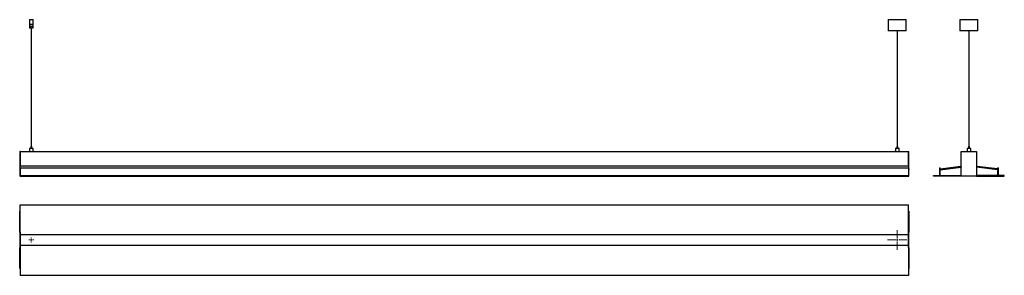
# Model space of a CAD drawing. Header units: millimetres. Extents: x -2280 to 1010, y 155 to 1010.
import ezdxf

# ---------------------------------------------------------------- set-up
doc = ezdxf.new("R2010")
doc.units = ezdxf.units.MM

# ---------------------------------------------------------------- blocks, each defined once
blk = doc.blocks.new('SW_CENTERMARKSYMBOL_0')
at = {"color": 0, "linetype": 'Continuous', "lineweight": 18}
for p, q in [((-5, 0), (-32.5, 0)), ((0, 0), (-2.5, 0)), ((0, 5), (0, 32.5)), ((0, 0), (0, 2.5)), ((0, 0), (0, -2.5)), ((0, 0), (2.5, 0)), ((5, 0), (32.5, 0)), ((0, -5), (0, -32.5))]:
    blk.add_line(p, q, dxfattribs=at)
blk = doc.blocks.new('SW_CENTERMARKSYMBOL_1')
at = {"color": 0, "linetype": 'Continuous', "lineweight": 18}
for p, q in [((-5, 0), (-8.5, 0)), ((0, 0), (-2.5, 0)), ((0, 5), (0, 8.5)), ((0, 0), (0, 2.5)), ((0, 0), (0, -2.5)), ((0, 0), (2.5, 0)), ((5, 0), (8.5, 0)), ((0, -5), (0, -8.5))]:
    blk.add_line(p, q, dxfattribs=at)

msp = doc.modelspace()

# ---------------------------------------------------------------- linework, layer by layer
at = {"color": 7, "linetype": 'Continuous', "lineweight": 25}
for p, q in [((-2246.4, 1010.5), (-2246.9, 1010)), ((-2246.9, 1010), (-2246.9, 995.5)), ((-2234.9, 1010), (-2246.9, 1010)), ((-2246.9, 995.5), (-2246.9, 983.5)), ((-2246.9, 995.5), (-2234.9, 995.5)), ((-2246.4, 1010.5), (-2235.4, 1010.5)), ((-2237.4, 987.3), (-2244.4, 987.3)), ((-2244.4, 987.3), (-2244.4, 983.5)), ((-2237.4, 987.3), (-2237.4, 983.5)), ((-2234.9, 1010), (-2235.4, 1010.5)), ((-2234.9, 995.5), (-2234.9, 1010)), ((-2234.9, 983.5), (-2234.9, 995.5)), ((622.1, 1010.5), (622.1, 974)), ((622.1, 1010.5), (682, 1010.5)), ((682, 1010.5), (682.1, 1010.5)), ((682.1, 974), (682.1, 1010.5)), ((861.6, 1010.5), (861.6, 974)), ((861.6, 1010.5), (889.6, 1010.5)), ((889.6, 1010.5), (921.6, 1010.5)), ((921.6, 974), (921.6, 1010.5)), ((-2246.9, 983.5), (-2244.4, 983.5)), ((-2244.4, 983.5), (-2237.4, 983.5)), ((-2241.5, 983.5), (-2241.5, 585.5)), ((-2240.3, 585.5), (-2240.3, 983.5)), ((-2237.4, 983.5), (-2234.9, 983.5)), ((622.1, 974), (622.6, 973.5)), ((622.1, 974), (682, 974)), ((681.6, 973.5), (622.6, 973.5)), ((635, 973.5), (635, 973.4)), ((639, 973.4), (639, 973.5)), ((651.5, 973.5), (651.5, 585.5)), ((652.7, 585.5), (652.7, 973.5)), ((681.6, 973.5), (682.1, 974)), ((682, 974), (682.1, 974)), ((861.6, 974), (862.1, 973.5)), ((861.6, 974), (889.6, 974)), ((889.7, 973.5), (862.1, 973.5)), ((883.9, 973.5), (883.9, 973.4)), ((887.9, 973.4), (887.9, 973.5)), ((889.6, 974), (921.6, 974)), ((921.1, 973.5), (889.7, 973.5)), ((891, 973.5), (891, 585.5)), ((892.2, 585.5), (892.2, 973.5)), ((921.1, 973.5), (921.6, 974)), ((-2278.4, 569), (-2279.6, 569)), ((-2279.6, 569), (-2279.6, 487)), ((-2278.4, 569), (-2278.4, 520.2)), ((-2278.4, 569), (689.6, 569)), ((-2246.9, 579.7), (-2246.9, 569)), ((-2234.9, 579.7), (-2246.9, 579.7)), ((-2242.6, 585.5), (-2242.6, 579.7)), ((-2239.2, 585.5), (-2242.6, 585.5)), ((-2239.2, 579.7), (-2239.2, 585.5)), ((-2234.9, 569), (-2234.9, 579.7)), ((646.1, 579.7), (646.1, 569)), ((658.1, 579.7), (646.1, 579.7)), ((650.4, 585.5), (650.4, 579.7)), ((653.8, 585.5), (650.4, 585.5)), ((653.8, 579.7), (653.8, 585.5)), ((658.1, 569), (658.1, 579.7)), ((689.6, 520.2), (689.6, 569)), ((689.6, 569), (690.8, 569)), ((690.8, 487), (690.8, 569)), ((865.9, 487), (865.9, 569)), ((865.9, 569), (916.9, 569)), ((885.6, 579.7), (885.6, 569)), ((897.6, 579.7), (885.6, 579.7)), ((889.9, 585.5), (889.9, 579.7)), ((893.3, 585.5), (889.9, 585.5)), ((893.3, 579.7), (893.3, 585.5)), ((897.6, 569), (897.6, 579.7)), ((916.9, 569), (916.9, 487)), ((690.6, 520.2), (-2279.4, 520.2)), ((-2279.4, 520.2), (-2279.4, 511.4)), ((-2279.4, 511.4), (-2278.4, 511.4)), ((-2279.4, 511.4), (-2279.4, 508.5)), ((-2279.4, 508.5), (-2278.4, 508.5)), ((-2278.4, 515), (689.6, 515)), ((-2278.4, 515), (-2278.4, 489)), ((689.6, 515), (689.6, 489)), ((689.6, 511.4), (690.6, 511.4)), ((689.6, 508.5), (690.6, 508.5)), ((690.6, 511.4), (690.6, 520.2)), ((690.6, 511.4), (690.6, 508.5)), ((793.4, 515), (793.4, 489)), ((793.4, 515), (795.4, 515)), ((795.4, 489), (795.4, 515)), ((795.6, 511.4), (865.1, 520.2)), ((795.6, 511.4), (796, 508.5)), ((796, 508.5), (865.4, 517.3)), ((865.1, 520.2), (865.4, 517.3)), ((917.8, 520.6), (917.5, 517.8)), ((917.5, 517.8), (986.9, 509.1)), ((917.8, 520.6), (987.3, 511.9)), ((987.3, 511.9), (986.9, 509.1)), ((989.9, 515), (987.9, 515)), ((987.9, 489), (987.9, 515)), ((989.9, 515), (989.9, 489)), ((-2278.4, 487), (-2279.6, 487)), ((-2278.4, 489), (689.6, 489)), ((-2278.4, 487), (-2278.4, 489)), ((-2278.4, 487), (689.6, 487)), ((689.6, 487), (689.6, 489)), ((689.6, 487), (690.8, 487)), ((773.4, 489), (793.4, 489)), ((773.4, 487), (773.4, 489)), ((865.9, 487), (773.4, 487)), ((795.4, 489), (865.9, 489)), ((916.9, 487), (865.9, 487)), ((987.9, 489), (916.9, 489)), ((916.9, 487), (1009.9, 487)), ((1009.9, 489), (989.9, 489)), ((1009.9, 487), (1009.9, 489)), ((-2279.4, 369.2), (-2278.4, 369.2)), ((-2279.4, 369.2), (-2279.4, 368.8)), ((-2279.4, 368.8), (-2278.4, 368.8)), ((-2279.4, 299.4), (-2279.4, 368.8)), ((-2278.4, 291.4), (-2278.4, 391.4)), ((-2278.4, 391.4), (689.6, 391.4)), ((689.6, 291.4), (689.6, 391.4)), ((689.6, 369.2), (690.6, 369.2)), ((689.6, 368.8), (690.6, 368.8)), ((690.6, 369.2), (690.6, 368.8)), ((690.6, 368.8), (690.6, 299.4)), ((-2278.4, 298.9), (-2279.6, 298.9)), ((-2279.6, 298.9), (-2279.6, 247.9)), ((-2278.4, 299.4), (-2279.4, 299.4)), ((-2278.4, 298.9), (-2278.4, 247.9)), ((690.6, 299.4), (689.6, 299.4)), ((689.6, 247.9), (689.6, 298.9)), ((689.6, 298.9), (690.8, 298.9)), ((690.8, 247.9), (690.8, 298.9)), ((-2278.4, 291.4), (689.6, 291.4)), ((-2278.4, 247.9), (-2279.6, 247.9)), ((-2279.4, 247.4), (-2278.4, 247.4)), ((-2279.4, 177.9), (-2279.4, 247.4)), ((689.6, 254.9), (-2278.4, 254.9)), ((-2278.4, 254.9), (-2278.4, 154.9)), ((689.6, 254.9), (689.6, 154.9)), ((689.6, 247.9), (690.8, 247.9)), ((689.6, 247.4), (690.6, 247.4)), ((690.6, 247.4), (690.6, 177.9)), ((-2278.4, 177.9), (-2279.4, 177.9)), ((-2279.4, 177.5), (-2279.4, 177.9)), ((-2278.4, 177.5), (-2279.4, 177.5)), ((690.6, 177.9), (689.6, 177.9)), ((690.6, 177.5), (689.6, 177.5)), ((690.6, 177.5), (690.6, 177.9)), ((689.6, 154.9), (-2278.4, 154.9))]:
    msp.add_line(p, q, dxfattribs=at)

# ---------------------------------------------------------------- block references
at = {"color": 7, "linetype": 'Continuous', "lineweight": 0}
for name, p in [('SW_CENTERMARKSYMBOL_0', (652.1, 273.2)), ('SW_CENTERMARKSYMBOL_1', (-2240.9, 273.2))]:
    msp.add_blockref(name, p, dxfattribs=at)

doc.saveas('drawing.dxf')
